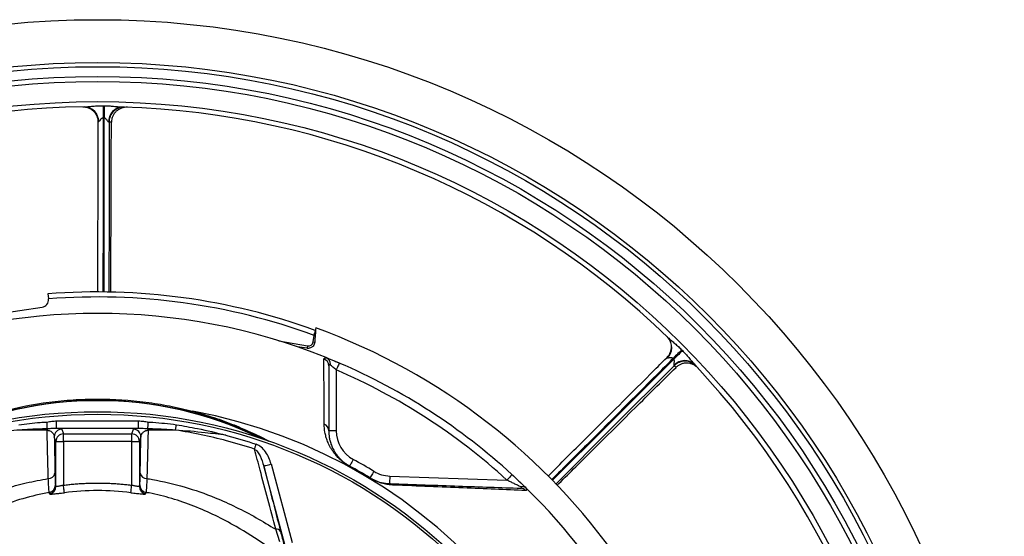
# Model space of a CAD drawing. Header units: millimetres. Extents: x 1997 to 3435, y 2451 to 3889.
# Tile 9 of 9: x 2655 to 3435, y 3479 to 3889. Entities that reach past the tile are written whole.
import ezdxf

# ---------------------------------------------------------------- set-up
doc = ezdxf.new("R2010")
doc.units = ezdxf.units.MM
doc.header["$LTSCALE"] = 2

msp = doc.modelspace()

# ---------------------------------------------------------------- linework, layer by layer
at = {"color": 7, "linetype": 'Continuous', "lineweight": 25}
for p, q in [((2704.64, 3819.6), (2704.74, 3819.6)), ((2676.91, 3671.15), (2677.47, 3667.41)), ((2615.06, 3652.01), (2672.42, 3660.59)), ((2888.26, 3638.2), (2888.57, 3639.97)), ((2889.43, 3644.21), (2888.57, 3639.97)), ((2860.2, 3633.96), (2882.91, 3629.96)), ((2887.36, 3633.07), (2888.26, 3638.2)), ((2887.36, 3633.07), (2888.62, 3632.84)), ((3167.65, 3637.6), (3167.72, 3637.54)), ((2882.91, 3629.96), (2882.56, 3627.98)), ((2898.26, 3620.42), (2908.11, 3616.32)), ((2905.75, 3610.81), (2905.75, 3562.59)), ((2683.91, 3564.44), (2683.91, 3570.43)), ((2683.91, 3570.43), (2749.01, 3570.43)), ((2749.01, 3564.44), (2749.01, 3570.43)), ((2749.01, 3564.44), (2683.91, 3564.44)), ((2688.12, 3563.72), (2689.36, 3560)), ((2743.57, 3560), (2744.8, 3563.72)), ((2905.75, 3562.59), (2899.75, 3562.59)), ((2683.36, 3554.01), (2682.12, 3557.73)), ((2683.36, 3518.37), (2683.36, 3554.01)), ((2683.36, 3554.01), (2689.36, 3554.01)), ((2689.36, 3554.01), (2689.36, 3560)), ((2689.36, 3560), (2743.57, 3560)), ((2689.36, 3554.01), (2689.36, 3519.37)), ((2743.57, 3554.01), (2689.36, 3554.01)), ((2743.57, 3554.01), (2743.57, 3560)), ((2743.57, 3519.37), (2743.57, 3554.01)), ((2743.57, 3554.01), (2749.56, 3554.01)), ((2750.8, 3557.73), (2749.56, 3554.01)), ((2749.56, 3554.01), (2749.56, 3518.37)), ((2864.95, 3472.3), (2848.25, 3534.64)), ((2854.04, 3536.19), (2870.75, 3473.85)), ((2948.16, 3526.6), (3041, 3523.36)), ((2683.02, 3519.57), (2683.36, 3518.37)), ((2861.07, 3474.45), (2857.73, 3484.37))]:
    msp.add_line(p, q, dxfattribs=at)
at = {"color": 7, "linetype": 'Continuous', "lineweight": 25, "flags": 128}
for points in [[(2720.86, 3820.4), (2720.85, 3819.52), (2720.85, 3818.51), (2720.84, 3817.39), (2720.83, 3816.18), (2720.82, 3814.88), (2720.81, 3813.52), (2720.8, 3812.12), (2720.79, 3810.7)], [(2721.68, 3820.39), (2721.68, 3819.51), (2721.67, 3818.51), (2721.66, 3817.39), (2721.65, 3816.17), (2721.64, 3814.87), (2721.63, 3813.52), (2721.61, 3812.12), (2721.6, 3810.69)], [(3179.68, 3626.7), (3179.06, 3626.09), (3178.34, 3625.38), (3177.54, 3624.59), (3176.68, 3623.74), (3175.75, 3622.83), (3174.79, 3621.88), (3173.79, 3620.89), (3172.78, 3619.89)], [(3180.26, 3626.12), (3179.63, 3625.5), (3178.91, 3624.8), (3178.12, 3624.01), (3177.25, 3623.16), (3176.33, 3622.25), (3175.36, 3621.3), (3174.36, 3620.31), (3173.35, 3619.32)], [(2908.11, 3616.32), (2908.07, 3616.21), (2907.93, 3615.9), (2907.71, 3615.39), (2907.42, 3614.71), (2907.06, 3613.87), (2906.65, 3612.92), (2906.21, 3611.88), (2905.75, 3610.81)], [(2676.59, 3564.09), (2676.57, 3564.51), (2676.54, 3565.02), (2676.51, 3565.62), (2676.48, 3566.3), (2676.44, 3567.04), (2676.4, 3567.83), (2676.36, 3568.66), (2676.32, 3569.5)], [(2756.33, 3564.09), (2756.35, 3564.51), (2756.38, 3565.02), (2756.41, 3565.62), (2756.44, 3566.3), (2756.48, 3567.04), (2756.52, 3567.83), (2756.56, 3568.66), (2756.61, 3569.5)], [(2778.25, 3563.11), (2778.31, 3563.55), (2778.39, 3564.02), (2778.47, 3564.53), (2778.56, 3565.06), (2778.64, 3565.62), (2778.74, 3566.2), (2778.83, 3566.79), (2778.93, 3567.38)], [(2840.92, 3548.04), (2841.05, 3548.45), (2841.2, 3548.88), (2841.35, 3549.34), (2841.51, 3549.82), (2841.68, 3550.32), (2841.85, 3550.84), (2842.02, 3551.36), (2842.2, 3551.89)], [(2919.25, 3539.79), (2918.69, 3538.76), (2918.15, 3537.77), (2917.65, 3536.86), (2917.21, 3536.07), (2916.85, 3535.41), (2916.59, 3534.92), (2916.42, 3534.63), (2916.37, 3534.52)], [(2848.25, 3534.64), (2848.38, 3534.67), (2848.72, 3534.76), (2849.26, 3534.91), (2849.98, 3535.1), (2850.86, 3535.33), (2851.85, 3535.6), (2852.93, 3535.89), (2854.04, 3536.19)], [(2916.37, 3534.52), (2916.37, 3534.52), (2916.36, 3534.52), (2916.36, 3534.51), (2916.35, 3534.49), (2916.34, 3534.47), (2916.33, 3534.45), (2916.31, 3534.42), (2916.29, 3534.39)], [(2935.57, 3530.37), (2934.96, 3529.37), (2934.37, 3528.4), (2933.84, 3527.52), (2933.36, 3526.74), (2932.98, 3526.1), (2932.69, 3525.63), (2932.51, 3525.34), (2932.45, 3525.24)], [(2932.45, 3525.24), (2932.45, 3525.24), (2932.45, 3525.23), (2932.44, 3525.22), (2932.43, 3525.21), (2932.42, 3525.19), (2932.41, 3525.16), (2932.39, 3525.14), (2932.37, 3525.11)], [(2948.16, 3526.6), (2948.12, 3525.43), (2948.08, 3524.31), (2948.04, 3523.27), (2948.01, 3522.36), (2947.98, 3521.62), (2947.97, 3521.06), (2947.95, 3520.72), (2947.95, 3520.61)], [(3045.06, 3527.78), (3044.98, 3527.7), (3044.75, 3527.45), (3044.38, 3527.04), (3043.87, 3526.49), (3043.26, 3525.82), (3042.56, 3525.05), (3041.79, 3524.22), (3041, 3523.36)], [(3045.06, 3527.78), (3048.15, 3524.92), (3056.59, 3516.85)], [(2690.12, 3513.44), (2690.09, 3513.62), (2690.04, 3514.01), (2689.97, 3514.59), (2689.88, 3515.33), (2689.76, 3516.21), (2689.64, 3517.2), (2689.5, 3518.26), (2689.36, 3519.37)], [(2742.81, 3513.44), (2742.83, 3513.62), (2742.88, 3514.01), (2742.95, 3514.59), (2743.05, 3515.33), (2743.16, 3516.21), (2743.29, 3517.2), (2743.42, 3518.26), (2743.57, 3519.37)]]:
    msp.add_lwpolyline(points, dxfattribs=at)
at = {"color": 8, "linetype": 'Continuous', "lineweight": 25, "flags": 128}
for points in [[(2721.57, 3672.46), (2721.58, 3737.39), (2721.6, 3810.69)], [(2725.52, 3807.41), (2725.51, 3737.44), (2725.5, 3672.33)], [(3077.02, 3523.05), (3121.5, 3567.5), (3173.35, 3619.32)], [(3173.8, 3614.22), (3124.31, 3564.75), (3079.71, 3520.17)]]:
    msp.add_lwpolyline(points, dxfattribs=at)
at = {"color": 7, "linetype": 'Continuous', "lineweight": 25}
for radius in [719, 685, 681.7, 674, 670, 654, 408, 406]:
    msp.add_circle((2716.46, 3169.7), radius, dxfattribs=at)
for centre, radius, start, end in [((2716.46, 3169.7), 650, 90.90513, 133.24417), ((2705.74, 3808.17), 11.46, 357.67908, 87.72952), ((2736.67, 3807.92), 11.48, 91.47467, 182.16825), ((2737.42, 3807.47), 11.89, 88.70563, 180.27775), ((2716.46, 3169.7), 650, 45.90513, 88.24417), ((2716.46, 3169.7), 503, 69.9328, 94.50999), ((2671.53, 3666.52), 6, 278.5, 6.31591), ((2716.46, 3169.7), 499, 69.86179, 94.47846), ((2716.46, 3169.7), 486, 68.11833, 111.88167), ((2716.46, 3169.7), 505.04, 290.02752, 69.97248), ((2883.58, 3633.73), 3.84, 260, 350), ((3160.34, 3628.75), 11.46, 312.67893, 42.72993), ((2893.92, 3614.06), 5.83, 0.47411, 69.97224), ((2716.46, 3169.7), 486, 47.45818, 66.77509), ((3182.04, 3606.7), 11.48, 46.47466, 137.16822), ((3182.25, 3605.85), 11.89, 43.70577, 135.27775), ((2716.46, 3169.7), 650, 0.90513, 43.24417), ((2716.46, 3169.7), 480, 47.45818, 66.77509), ((2716.46, 3291.7), 295, 63.74658, 116.25342), ((2789.72, 3581.52), 3.94, 258.31048, 299.95726), ((2716.46, 3169.7), 415.28, 280.43639, 79.56361), ((2685.99, 3561.88), 9.65, 166.79051, 173.18694), ((2688.12, 3557.72), 6, 90.02637, 179.90389), ((2744.8, 3557.72), 6, 0.09626, 89.9735), ((2746.94, 3561.88), 9.65, 6.81292, 13.21243), ((2893.93, 3562.54), 5.81, 0.45025, 67.56575), ((2931.75, 3562.59), 26, 180, 241.27903), ((2689.36, 3554), 6, 90.02609, 179.90386), ((2743.56, 3554), 6, 0.09614, 89.97391), ((2716.46, 3169.7), 422, 58.72097, 61.27903), ((2716.46, 3169.7), 415.85, 58.72097, 61.27903), ((2716.46, 3169.7), 416, 58.72097, 61.27903), ((2949.07, 3552.59), 26, 238.72097, 268), ((2677.51, 3529.87), 5.23, 268.32175, 349.7583), ((2755.42, 3529.87), 5.23, 190.23976, 271.67294), ((2677.02, 3519.58), 6, 280.46243, 359.90194), ((2677.36, 3518.39), 6, 280.44691, 359.87148), ((2755.56, 3518.39), 6, 180.12852, 259.55309), ((2755.9, 3519.58), 6, 180.0982, 259.53715), ((2947.75, 3515.43), 5.18, 51.1748, 87.77068), ((3051.79, 3511.45), 5.52, 41.95806, 87.72013), ((2716.46, 3169.7), 486, 13.41261, 45.5852), ((2858.43, 3480.75), 3.69, 32.57956, 100.94849)]:
    msp.add_arc(centre, radius, start, end, dxfattribs=at)
at = {"color": 8, "linetype": 'Continuous', "lineweight": 25}
msp.add_arc((2716.46, 3291.7), 294.73, 64.14862, 115.85138, dxfattribs=at)
at = {"color": 7, "linetype": 'Continuous', "lineweight": 25}
for points, knots in [([(2704.74, 3819.6), (2704.78, 3819.6), (2705.2, 3819.6), (2706.21, 3819.54), (2708.07, 3819.22), (2710.2, 3818.41), (2712.24, 3817.1), (2713.9, 3815.52), (2715.24, 3813.7), (2715.8, 3812.3), (2716.05, 3811.64)], [0, 0, 0, 0, 0.008171, 0.085666, 0.204408, 0.393052, 0.544219, 0.69345, 0.857397, 1, 1, 1, 1]), ([(2706.19, 3819.62), (2706.69, 3819.64), (2708.42, 3819.71), (2711.72, 3820.03), (2716.12, 3820.34), (2719.22, 3820.38), (2720.86, 3820.4)], [0, 0, 0, 0, 0.107437, 0.378662, 0.671664, 1, 1, 1, 1]), ([(2720.86, 3820.4), (2720.97, 3820.4), (2721.25, 3820.4), (2721.52, 3820.39), (2721.68, 3820.39)], [0, 0, 0, 0, 0.416083, 1, 1, 1, 1]), ([(2721.68, 3820.39), (2722.93, 3820.38), (2724.19, 3820.34), (2726.68, 3820.21), (2727.92, 3820.12), (2730.4, 3819.91), (2731.62, 3819.79), (2733.44, 3819.62), (2734.05, 3819.56), (2735.23, 3819.46), (2735.82, 3819.42), (2736.38, 3819.4)], [0, 0, 0, 0, 0.25, 0.25, 0.5, 0.5, 0.75, 0.75, 0.875, 0.875, 1, 1, 1, 1]), ([(2740.1, 3819.27), (2739.29, 3819.3), (2738.48, 3819.25), (2737.29, 3819.06), (2736.9, 3818.98), (2736.12, 3818.78), (2735.73, 3818.65), (2734.59, 3818.23), (2733.87, 3817.88), (2732.49, 3817.04), (2731.84, 3816.55), (2730.66, 3815.45), (2730.13, 3814.85), (2729.43, 3813.86), (2729.21, 3813.51), (2728.8, 3812.81), (2728.44, 3812.1), (2728.15, 3811.35), (2727.9, 3810.58), (2727.8, 3810.19), (2727.54, 3809), (2727.45, 3808.19), (2727.44, 3807.38)], [0, 0, 0, 0, 0.125, 0.125, 0.1875, 0.1875, 0.25, 0.25, 0.375, 0.375, 0.5, 0.5, 0.625, 0.625, 0.6875, 0.6875, 0.75, 0.8125, 0.8125, 0.875, 0.875, 1, 1, 1, 1]), ([(2716.05, 3811.64), (2716.11, 3811.51), (2716.53, 3810.59), (2716.8, 3809.2), (2716.73, 3807.97), (2716.72, 3807.61)], [0, 0, 0, 0, 0.10584, 0.735539, 1, 1, 1, 1]), ([(2720.79, 3810.7), (2720.62, 3810.68), (2720.22, 3810.65), (2719.39, 3810.14), (2718.51, 3809.12), (2717.78, 3808.12), (2717.34, 3807.75), (2717.23, 3807.72), (2717.19, 3807.71)], [0, 0, 0, 0, 0.093009, 0.21396, 0.524668, 0.862309, 0.959439, 1, 1, 1, 1]), ([(2721.6, 3810.69), (2721.45, 3810.7), (2721.18, 3810.7), (2720.91, 3810.7), (2720.79, 3810.7)], [0, 0, 0, 0, 0.583917, 1, 1, 1, 1]), ([(2725.2, 3807.49), (2725.12, 3807.53), (2724.92, 3807.62), (2724.3, 3808.37), (2723.6, 3809.39), (2722.71, 3810.25), (2722.15, 3810.62), (2721.76, 3810.67), (2721.6, 3810.69)], [0, 0, 0, 0, 0.090503, 0.232858, 0.647013, 0.793548, 0.91535, 1, 1, 1, 1]), ([(2716.74, 3672.62), (2716.74, 3680.35), (2716.75, 3701.96), (2716.79, 3741.76), (2716.83, 3779.02), (2716.81, 3802.4), (2716.81, 3807.59)], [0, 0, 0, 0, 0.171872, 0.480345, 0.884622, 1, 1, 1, 1]), ([(2717.19, 3807.71), (2717.08, 3807.69), (2716.8, 3807.64), (2716.81, 3807.61), (2716.81, 3807.59)], [0, 0, 0, 0, 0.420654, 1, 1, 1, 1]), ([(2726.91, 3672.28), (2726.97, 3685.4), (2727.11, 3716.27), (2727.17, 3761.3), (2727.36, 3793.21), (2727.44, 3807.38)], [0, 0, 0, 0, 0.291256, 0.685516, 1, 1, 1, 1]), ([(2888.62, 3632.84), (2888.58, 3632.26), (2888.45, 3631.71), (2888.02, 3630.67), (2887.73, 3630.18), (2887.14, 3629.51), (2886.91, 3629.29), (2886.41, 3628.88), (2886.12, 3628.69), (2885.46, 3628.34), (2885.08, 3628.18), (2884.37, 3628.01), (2884.1, 3627.96), (2883.63, 3627.92), (2883.46, 3627.92), (2883.06, 3627.92), (2882.85, 3627.94), (2882.56, 3627.98)], [0, 0, 0, 0, 0.25, 0.25, 0.5, 0.5, 0.625, 0.625, 0.75, 0.75, 0.875, 0.875, 0.9375, 0.9375, 0.96875, 0.96875, 1, 1, 1, 1]), ([(3167.72, 3637.54), (3167.75, 3637.51), (3168.04, 3637.21), (3168.72, 3636.46), (3169.81, 3634.91), (3170.74, 3632.83), (3171.25, 3630.47), (3171.31, 3628.18), (3170.98, 3625.94), (3170.37, 3624.56), (3170.09, 3623.91)], [0, 0, 0, 0, 0.0081714, 0.0856664, 0.2044094, 0.3930516, 0.54422, 0.6934519, 0.8573963, 1, 1, 1, 1]), ([(3168.76, 3636.53), (3169.16, 3636.14), (3169.6, 3635.75), (3170.5, 3634.97), (3170.96, 3634.58), (3172.35, 3633.4), (3173.29, 3632.6), (3175.16, 3630.98), (3176.09, 3630.15), (3177.91, 3628.46), (3178.8, 3627.59), (3179.68, 3626.7)], [0, 0, 0, 0, 0.125, 0.125, 0.25, 0.25, 0.5, 0.5, 0.75, 0.75, 1, 1, 1, 1]), ([(3170.09, 3623.91), (3170.04, 3623.78), (3169.68, 3622.83), (3168.89, 3621.66), (3167.98, 3620.84), (3167.71, 3620.59)], [0, 0, 0, 0, 0.105831, 0.735543, 1, 1, 1, 1]), ([(3179.68, 3626.7), (3179.76, 3626.62), (3179.84, 3626.54), (3179.92, 3626.46), (3180.03, 3626.35), (3180.15, 3626.23), (3180.26, 3626.12)], [0, 0, 0, 0, 0.000171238, 0.000171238, 0.000171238, 0.0004115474, 0.0004115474, 0.0004115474, 0.0004115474]), ([(3180.26, 3626.12), (3181.14, 3625.23), (3181.99, 3624.31), (3183.67, 3622.46), (3184.48, 3621.52), (3186.08, 3619.62), (3186.87, 3618.67), (3188.03, 3617.25), (3188.42, 3616.79), (3189.18, 3615.88), (3189.56, 3615.43), (3189.95, 3615.03)], [0, 0, 0, 0, 0.25, 0.25, 0.5, 0.5, 0.75, 0.75, 0.875, 0.875, 1, 1, 1, 1]), ([(2895.91, 3619.53), (2895.91, 3619.85), (2896.11, 3620.08), (2896.92, 3620.37), (2897.51, 3620.41), (2898.29, 3620.36)], [0, 0, 0, 0, 0.5, 0.5, 1, 1, 1, 1]), ([(2897.59, 3620.69), (2897.87, 3620.58), (2898.18, 3620.45), (2898.85, 3620.18), (2899.22, 3620.03), (2899.99, 3619.72), (2900.39, 3619.56), (2901.24, 3619.21), (2901.69, 3619.02), (2903.07, 3618.45), (2904.04, 3618.05), (2905.54, 3617.42), (2906.05, 3617.2), (2907.08, 3616.76), (2907.59, 3616.54), (2908.11, 3616.32)], [0, 0, 0, 0, 0.125, 0.125, 0.25, 0.25, 0.375, 0.375, 0.5, 0.5, 0.75, 0.75, 0.875, 0.875, 1, 1, 1, 1]), ([(2898.29, 3620.36), (2898.7, 3620.11), (2899.07, 3619.8), (2899.56, 3619.24), (2899.71, 3619.04), (2899.98, 3618.61), (2900.1, 3618.39), (2900.43, 3617.68), (2900.59, 3617.15), (2900.72, 3616.35), (2900.76, 3616.08), (2900.78, 3615.52), (2900.78, 3615.23), (2900.76, 3614.95)], [0, 0, 0, 0, 0.25, 0.25, 0.375, 0.375, 0.5, 0.5, 0.75, 0.75, 0.875, 0.875, 1, 1, 1, 1]), ([(3073.72, 3526.57), (3078.71, 3531.56), (3093.51, 3546.35), (3121.2, 3573.98), (3147.57, 3600.3), (3164.09, 3616.84), (3167.76, 3620.51)], [0, 0, 0, 0, 0.159108, 0.472336, 0.882844, 1, 1, 1, 1]), ([(3168.11, 3620.32), (3167.99, 3620.42), (3167.89, 3620.48), (3167.77, 3620.54), (3167.75, 3620.54), (3167.76, 3620.51)], [0, 0, 0, 0, 0.5, 0.5, 1, 1, 1, 1]), ([(3172.78, 3619.89), (3172.62, 3620.07), (3172.41, 3620.19), (3171.99, 3620.35), (3171.76, 3620.39), (3171.09, 3620.46), (3170.66, 3620.43), (3169.81, 3620.35), (3169.4, 3620.29), (3168.84, 3620.24), (3168.66, 3620.23), (3168.34, 3620.24), (3168.2, 3620.26), (3168.11, 3620.32)], [0, 0, 0, 0, 0.125, 0.125, 0.25, 0.25, 0.5, 0.5, 0.75, 0.75, 0.875, 0.875, 1, 1, 1, 1]), ([(3173.35, 3619.32), (3173.23, 3619.43), (3173.12, 3619.54), (3173.01, 3619.65), (3172.93, 3619.73), (3172.86, 3619.81), (3172.78, 3619.89)], [0, 0, 0, 0, 0.0002366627, 0.0002366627, 0.0002366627, 0.0004053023, 0.0004053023, 0.0004053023, 0.0004053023]), ([(3173.63, 3614.51), (3173.57, 3614.6), (3173.55, 3614.74), (3173.55, 3615.07), (3173.57, 3615.26), (3173.63, 3615.85), (3173.7, 3616.26), (3173.8, 3617.12), (3173.84, 3617.57), (3173.8, 3618.26), (3173.76, 3618.49), (3173.62, 3618.93), (3173.51, 3619.14), (3173.35, 3619.32)], [0, 0, 0, 0, 0.125, 0.125, 0.25, 0.25, 0.5, 0.5, 0.75, 0.75, 0.875, 0.875, 1, 1, 1, 1]), ([(3192.49, 3612.3), (3191.94, 3612.9), (3191.33, 3613.43), (3190.36, 3614.14), (3190.02, 3614.36), (3189.32, 3614.77), (3188.96, 3614.96), (3187.86, 3615.47), (3187.1, 3615.73), (3185.54, 3616.1), (3184.72, 3616.22), (3183.11, 3616.27), (3182.31, 3616.22), (3181.11, 3616.02), (3180.72, 3615.94), (3179.94, 3615.72), (3179.17, 3615.47), (3178.44, 3615.15), (3177.72, 3614.78), (3177.37, 3614.58), (3176.34, 3613.92), (3175.71, 3613.41), (3175.13, 3612.84)], [0, 0, 0, 0, 0.125, 0.125, 0.1875, 0.1875, 0.25, 0.25, 0.375, 0.375, 0.5, 0.5, 0.625, 0.625, 0.6875, 0.6875, 0.75, 0.8125, 0.8125, 0.875, 0.875, 1, 1, 1, 1]), ([(2900.76, 3614.95), (2900.59, 3614.96), (2900.44, 3614.95), (2900.18, 3614.88), (2900.07, 3614.83), (2899.82, 3614.6), (2899.75, 3614.38), (2899.75, 3614.1)], [0, 0, 0, 0, 0.25, 0.25, 0.5, 0.5, 1, 1, 1, 1]), ([(2905.75, 3610.81), (2904.83, 3611.59), (2903.91, 3612.37), (2902.62, 3613.44), (2902.2, 3613.78), (2901.43, 3614.41), (2901.07, 3614.7), (2900.76, 3614.95)], [0, 0, 0, 0, 0.5, 0.5, 0.75, 0.75, 1, 1, 1, 1]), ([(3080.68, 3519.14), (3089.51, 3527.89), (3110.96, 3549.13), (3142.35, 3580.45), (3165.06, 3602.89), (3175.13, 3612.84)], [0, 0, 0, 0, 0.280354, 0.680679, 1, 1, 1, 1]), ([(2641.24, 3578.11), (2653.24, 3581.23), (2665.51, 3583.63), (2684.31, 3586.06), (2690.65, 3586.68), (2700.27, 3587.31), (2703.49, 3587.47), (2708.35, 3587.62), (2709.98, 3587.66), (2713.22, 3587.72), (2714.84, 3587.73), (2729.39, 3587.73), (2742.13, 3586.89), (2760.95, 3584.47), (2767.18, 3583.46), (2776.46, 3581.66), (2779.55, 3581.02), (2785.66, 3579.63), (2788.68, 3578.89), (2791.69, 3578.11)], [0, 0, 0, 0, 0.25, 0.25, 0.375, 0.375, 0.4375, 0.4375, 0.46875, 0.46875, 0.5, 0.5, 0.75, 0.75, 0.875, 0.875, 0.9375, 0.9375, 1, 1, 1, 1]), ([(2654, 3567.38), (2659.67, 3568.09), (2667.09, 3569.01), (2674.55, 3569.4), (2676.32, 3569.5)], [0, 0, 0, 0, 0.76355, 1, 1, 1, 1]), ([(2676.32, 3569.5), (2677.58, 3569.71), (2680.09, 3570.15), (2682.64, 3570.34), (2683.91, 3570.43)], [0, 0, 0, 0, 0.501177, 1, 1, 1, 1]), ([(2749.01, 3570.43), (2750.28, 3570.34), (2752.83, 3570.15), (2755.34, 3569.71), (2756.61, 3569.5)], [0, 0, 0, 0, 0.497982, 1, 1, 1, 1]), ([(2756.61, 3569.5), (2757.82, 3569.43), (2765.29, 3569.04), (2772.71, 3568.14), (2778.93, 3567.38)], [0, 0, 0, 0, 0.162937, 1, 1, 1, 1]), ([(2654.68, 3563.12), (2648.53, 3562.61), (2635.17, 3561.53), (2621.83, 3559.91), (2614.64, 3559.04)], [0, 0, 0, 0, 0.460906, 1, 1, 1, 1]), ([(2676.59, 3564.09), (2674.85, 3564.05), (2667.54, 3563.88), (2660.24, 3563.44), (2654.68, 3563.12)], [0, 0, 0, 0, 0.237772, 1, 1, 1, 1]), ([(2676.4, 3563.03), (2672.43, 3563.04), (2665.17, 3563.07), (2657.95, 3563.1), (2654.68, 3563.12)], [0, 0, 0, 0, 0.546931, 1, 1, 1, 1]), ([(2677.35, 3524.65), (2677.18, 3531.18), (2676.85, 3544.01), (2676.55, 3556.77), (2676.4, 3563.03)], [0, 0, 0, 0, 0.50918, 1, 1, 1, 1]), ([(2676.4, 3563.03), (2676.74, 3562.99), (2677.32, 3562.92), (2678.33, 3562.62), (2679.68, 3561.99), (2681.18, 3560.64), (2681.96, 3559.13), (2682.08, 3558.07), (2682.12, 3557.73)], [0, 0, 0, 0, 0.062871, 0.105693, 0.228992, 0.457722, 0.829414, 1, 1, 1, 1]), ([(2683.91, 3564.44), (2682.72, 3564.38), (2680.34, 3564.27), (2677.84, 3564.15), (2676.59, 3564.09)], [0, 0, 0, 0, 0.49904, 1, 1, 1, 1]), ([(2688.12, 3563.72), (2688.06, 3563.78), (2687.93, 3563.91), (2687.1, 3564.11), (2685.81, 3564.29), (2684.5, 3564.39), (2683.91, 3564.44)], [0, 0, 0, 0, 0.241363, 0.507947, 0.781172, 1, 1, 1, 1]), ([(2749.01, 3564.44), (2748.11, 3564.36), (2746.4, 3564.21), (2745.12, 3563.97), (2744.91, 3563.8), (2744.8, 3563.72)], [0, 0, 0, 0, 0.3575636, 0.6735949, 1, 1, 1, 1]), ([(2756.33, 3564.09), (2755.51, 3564.11), (2753.84, 3564.15), (2751.46, 3564.38), (2749.83, 3564.42), (2749.01, 3564.44)], [0, 0, 0, 0, 0.325335, 0.659459, 1, 1, 1, 1]), ([(2750.8, 3557.73), (2750.83, 3558.22), (2750.93, 3558.71), (2751.2, 3559.45), (2751.31, 3559.69), (2751.58, 3560.17), (2751.74, 3560.42), (2752.11, 3560.89), (2752.33, 3561.13), (2752.84, 3561.59), (2753.13, 3561.82), (2753.65, 3562.14), (2753.83, 3562.25), (2754.24, 3562.45), (2754.47, 3562.55), (2754.96, 3562.73), (2755.23, 3562.81), (2755.84, 3562.95), (2756.17, 3563), (2756.52, 3563.03)], [0, 0, 0, 0, 0.25, 0.25, 0.375, 0.375, 0.5, 0.5, 0.625, 0.625, 0.75, 0.75, 0.8125, 0.8125, 0.875, 0.875, 0.9375, 0.9375, 1, 1, 1, 1]), ([(2756.52, 3563.03), (2756.37, 3556.77), (2756.07, 3544.01), (2755.74, 3531.18), (2755.57, 3524.65)], [0, 0, 0, 0, 0.490815, 1, 1, 1, 1]), ([(2778.25, 3563.11), (2772.14, 3563.47), (2764.85, 3563.89), (2757.53, 3564.06), (2756.33, 3564.09)], [0, 0, 0, 0, 0.83609, 1, 1, 1, 1]), ([(2840.92, 3548.04), (2833.55, 3550.32), (2819.59, 3554.63), (2798.65, 3559.59), (2785.05, 3561.94), (2778.25, 3563.11)], [0, 0, 0, 0, 0.358679, 0.67891, 1, 1, 1, 1]), ([(2818.28, 3559.04), (2812.8, 3559.71), (2799.47, 3561.35), (2786.11, 3562.46), (2778.25, 3563.11)], [0, 0, 0, 0, 0.410861, 1, 1, 1, 1]), ([(2778.93, 3567.38), (2784.54, 3566.41), (2797.73, 3564.14), (2810.79, 3561.03), (2818.24, 3559.05), (2818.28, 3559.04)], [0, 0, 0, 0, 0.424994, 0.997098, 1, 1, 1, 1]), ([(2916.29, 3534.39), (2915.81, 3534.65), (2915.34, 3534.92), (2914.43, 3535.47), (2913.98, 3535.76), (2912.71, 3536.6), (2911.95, 3537.15), (2910.54, 3538.23), (2909.92, 3538.74), (2908.78, 3539.74), (2908.26, 3540.22), (2907.3, 3541.16), (2906.86, 3541.62), (2906.04, 3542.5), (2905.66, 3542.93), (2904.59, 3544.18), (2903.97, 3544.98), (2902.86, 3546.52), (2902.36, 3547.27), (2901.45, 3548.73), (2901.05, 3549.44), (2899.93, 3551.52), (2899.33, 3552.84), (2898.32, 3555.39), (2897.91, 3556.63), (2897.24, 3559.03), (2896.97, 3560.19), (2896.35, 3563.62), (2896.16, 3565.8), (2896.15, 3567.92)], [0, 0, 0, 0, 0.015625, 0.015625, 0.03125, 0.03125, 0.0625, 0.0625, 0.09375, 0.09375, 0.125, 0.125, 0.15625, 0.15625, 0.1875, 0.1875, 0.25, 0.25, 0.3125, 0.3125, 0.375, 0.375, 0.5, 0.5, 0.625, 0.625, 0.75, 0.75, 1, 1, 1, 1]), ([(2899.75, 3562.59), (2899.75, 3560.85), (2899.88, 3559.06), (2900.37, 3556.24), (2900.57, 3555.28), (2901.1, 3553.31), (2901.43, 3552.29), (2902.22, 3550.2), (2902.69, 3549.11), (2903.57, 3547.41), (2903.89, 3546.82), (2904.6, 3545.62), (2905, 3545.01), (2905.88, 3543.73), (2906.37, 3543.07), (2907.5, 3541.68), (2908.14, 3540.96), (2909.3, 3539.78), (2909.72, 3539.37), (2910.65, 3538.52), (2911.16, 3538.07), (2912.05, 3537.37), (2912.36, 3537.12), (2913.04, 3536.62), (2913.39, 3536.37), (2914.16, 3535.85), (2914.58, 3535.58), (2915.44, 3535.05), (2915.9, 3534.78), (2916.37, 3534.52)], [0, 0, 0, 0, 0.25, 0.25, 0.375, 0.375, 0.5, 0.5, 0.625, 0.625, 0.6875, 0.6875, 0.75, 0.75, 0.8125, 0.8125, 0.875, 0.875, 0.90625, 0.90625, 0.9375, 0.9375, 0.953125, 0.953125, 0.96875, 0.96875, 0.984375, 0.984375, 1, 1, 1, 1]), ([(2682.12, 3557.73), (2682.18, 3554.67), (2682.35, 3545.1), (2682.53, 3535.49), (2682.65, 3528.94)], [0, 0, 0, 0, 0.319499, 1, 1, 1, 1]), ([(2818.28, 3559.04), (2818.79, 3558.91), (2826.83, 3556.76), (2834.77, 3554.25), (2842.2, 3551.89)], [0, 0, 0, 0, 0.063467, 1, 1, 1, 1]), ([(2857.73, 3484.37), (2855.61, 3492.4), (2851.37, 3508.46), (2845.79, 3529.57), (2842.38, 3542.5), (2840.92, 3548.04)], [0, 0, 0, 0, 0.364122, 0.727927, 1, 1, 1, 1]), ([(2840.92, 3548.04), (2841.7, 3547.38), (2843.5, 3545.84), (2846.12, 3541.3), (2847.39, 3537.34), (2848.25, 3534.64)], [0, 0, 0, 0, 0.194552, 0.450243, 1, 1, 1, 1]), ([(2854.04, 3536.19), (2853.52, 3537.84), (2852.47, 3541.2), (2849.85, 3545.78), (2846.55, 3549.76), (2843.58, 3551.21), (2842.2, 3551.89)], [0, 0, 0, 0, 0.254961, 0.517386, 0.775934, 1, 1, 1, 1]), ([(2848.25, 3534.64), (2850.36, 3526.33), (2852.52, 3517.86), (2856.95, 3500.56), (2859.21, 3491.74), (2861.53, 3482.73)], [0, 0, 0, 0, 0.5, 0.5, 1, 1, 1, 1]), ([(2678.11, 3513.68), (2678.07, 3513.82), (2678.02, 3514.15), (2677.91, 3515.23), (2677.85, 3515.96), (2677.71, 3517.84), (2677.65, 3518.96), (2677.54, 3520.9), (2677.5, 3521.59), (2677.43, 3523.06), (2677.39, 3523.84), (2677.35, 3524.65)], [0, 0, 0, 0, 0.25, 0.25, 0.5, 0.5, 0.75, 0.75, 0.875, 0.875, 1, 1, 1, 1]), ([(2682.65, 3528.94), (2682.67, 3527.66), (2682.73, 3525.04), (2682.82, 3522.22), (2682.92, 3520.22), (2682.99, 3519.79), (2683.02, 3519.57)], [0, 0, 0, 0, 0.246301, 0.500378, 0.746212, 1, 1, 1, 1]), ([(2749.9, 3519.57), (2749.94, 3519.79), (2750.01, 3520.23), (2750.11, 3522.24), (2750.2, 3525.08), (2750.25, 3527.64), (2750.28, 3528.94)], [0, 0, 0, 0, 0.2509625, 0.5104322, 0.7515592, 1, 1, 1, 1]), ([(2755.57, 3524.65), (2755.5, 3523.02), (2755.42, 3521.57), (2755.31, 3519.63), (2755.28, 3519.03), (2755.21, 3517.91), (2755.18, 3517.4), (2755.08, 3515.98), (2755.02, 3515.24), (2754.94, 3514.43), (2754.91, 3514.21), (2754.86, 3513.87), (2754.83, 3513.75), (2754.81, 3513.68)], [0, 0, 0, 0, 0.25, 0.25, 0.375, 0.375, 0.5, 0.5, 0.75, 0.75, 0.875, 0.875, 1, 1, 1, 1]), ([(2755.57, 3524.65), (2757.01, 3524.41), (2767, 3522.75), (2785.33, 3518.41), (2807.42, 3510.73), (2826.29, 3502.16), (2842.28, 3493.75), (2852.58, 3487.5), (2857.73, 3484.37)], [0, 0, 0, 0, 0.039622, 0.274793, 0.50996, 0.673205, 0.836641, 1, 1, 1, 1]), ([(2951, 3519.47), (2949.94, 3519.51), (2948.82, 3519.6), (2946.41, 3519.91), (2945.13, 3520.13), (2942.97, 3520.64), (2942.21, 3520.84), (2940.57, 3521.33), (2939.7, 3521.62), (2938.29, 3522.16), (2937.81, 3522.36), (2936.8, 3522.78), (2936.29, 3523.02), (2935.21, 3523.53), (2934.65, 3523.82), (2933.51, 3524.43), (2932.94, 3524.76), (2932.37, 3525.11)], [0, 0, 0, 0, 0.25, 0.25, 0.5, 0.5, 0.625, 0.625, 0.75, 0.75, 0.8125, 0.8125, 0.875, 0.875, 0.9375, 0.9375, 1, 1, 1, 1]), ([(2932.45, 3525.24), (2932.99, 3524.91), (2933.51, 3524.62), (2934.29, 3524.2), (2934.54, 3524.07), (2935.04, 3523.82), (2935.29, 3523.71), (2935.99, 3523.37), (2936.44, 3523.18), (2937.3, 3522.82), (2937.71, 3522.67), (2938.88, 3522.24), (2939.59, 3522.01), (2940.92, 3521.63), (2941.53, 3521.48), (2943.26, 3521.1), (2944.29, 3520.93), (2946.22, 3520.7), (2947.11, 3520.64), (2947.95, 3520.61)], [0, 0, 0, 0, 0.0625, 0.0625, 0.09375, 0.09375, 0.125, 0.125, 0.1875, 0.1875, 0.25, 0.25, 0.375, 0.375, 0.5, 0.5, 0.75, 0.75, 1, 1, 1, 1]), ([(3052.11, 3517.99), (3051.7, 3518.19), (3051.28, 3518.4), (3050.4, 3518.84), (3049.96, 3519.06), (3048.6, 3519.72), (3047.66, 3520.18), (3045.78, 3521.09), (3044.83, 3521.54), (3042.93, 3522.45), (3041.97, 3522.91), (3041, 3523.36)], [0, 0, 0, 0, 0.125, 0.125, 0.25, 0.25, 0.5, 0.5, 0.75, 0.75, 1, 1, 1, 1]), ([(3045.06, 3527.78), (3046.14, 3526.79), (3047.2, 3525.81), (3049.28, 3523.86), (3050.31, 3522.9), (3051.81, 3521.46), (3052.31, 3520.99), (3053.26, 3520.08), (3053.73, 3519.63), (3054.62, 3518.77), (3055.05, 3518.35), (3055.87, 3517.56), (3056.24, 3517.19), (3056.59, 3516.85)], [0, 0, 0, 0, 0.25, 0.25, 0.5, 0.5, 0.625, 0.625, 0.75, 0.75, 0.875, 0.875, 1, 1, 1, 1]), ([(2689.36, 3519.37), (2688.97, 3519.27), (2688.6, 3519.18), (2687.85, 3518.99), (2687.48, 3518.9), (2686.76, 3518.73), (2686.42, 3518.65), (2685.77, 3518.51), (2685.47, 3518.45), (2684.91, 3518.34), (2684.65, 3518.3), (2684.21, 3518.24), (2684.01, 3518.22), (2683.54, 3518.22), (2683.37, 3518.27), (2683.36, 3518.37)], [0, 0, 0, 0, 0.125, 0.125, 0.25, 0.25, 0.375, 0.375, 0.5, 0.5, 0.625, 0.625, 0.75, 0.75, 1, 1, 1, 1]), ([(2689.36, 3519.37), (2690.05, 3519.46), (2691.44, 3519.63), (2693.52, 3519.86), (2695.6, 3520.08), (2697.68, 3520.27), (2699.76, 3520.45), (2701.85, 3520.6), (2703.93, 3520.73), (2706.02, 3520.85), (2708.11, 3520.94), (2710.19, 3521.01), (2712.28, 3521.06), (2714.37, 3521.09), (2717.06, 3521.1), (2720.34, 3521.07), (2724.22, 3520.97), (2728.1, 3520.79), (2731.97, 3520.55), (2735.84, 3520.23), (2739.71, 3519.84), (2742.28, 3519.53), (2743.57, 3519.37)], [0, 0, 0, 0, 0.038544, 0.07706, 0.115553, 0.154026, 0.192484, 0.230928, 0.269364, 0.307795, 0.346224, 0.384656, 0.423094, 0.461542, 0.500002, 0.571418, 0.642799, 0.714168, 0.785549, 0.856966, 0.928441, 1, 1, 1, 1]), ([(2742.81, 3513.44), (2734.06, 3514.55), (2725.28, 3515.12), (2707.64, 3515.12), (2698.86, 3514.55), (2690.12, 3513.44)], [0, 0, 0, 0, 0.5, 0.5, 1, 1, 1, 1]), ([(2749.56, 3518.37), (2749.56, 3518.32), (2749.51, 3518.28), (2749.35, 3518.23), (2749.23, 3518.22), (2748.91, 3518.22), (2748.72, 3518.24), (2748.28, 3518.3), (2748.02, 3518.34), (2747.46, 3518.45), (2747.16, 3518.51), (2746.51, 3518.65), (2746.16, 3518.73), (2745.45, 3518.9), (2745.09, 3518.99), (2744.33, 3519.18), (2743.95, 3519.27), (2743.57, 3519.37)], [0, 0, 0, 0, 0.125, 0.125, 0.25, 0.25, 0.375, 0.375, 0.5, 0.5, 0.625, 0.625, 0.75, 0.75, 0.875, 0.875, 1, 1, 1, 1]), ([(2754.81, 3513.68), (2754.74, 3513.45), (2754.63, 3513.08), (2754.52, 3512.65), (2754.48, 3512.49)], [0, 0, 0, 0, 0.622513, 1, 1, 1, 1]), ([(2947.95, 3520.61), (2957.74, 3520.26), (2967.12, 3519.94), (2985.32, 3519.3), (2994.13, 3518.99), (3011.32, 3518.39), (3019.69, 3518.1), (3036.09, 3517.53), (3044.12, 3517.25), (3052.01, 3516.97)], [0, 0, 0, 0, 0.25, 0.25, 0.5, 0.5, 0.75, 0.75, 1, 1, 1, 1]), ([(3055.9, 3515.15), (3047.96, 3515.47), (3039.87, 3515.8), (3023.35, 3516.48), (3014.91, 3516.83), (2997.59, 3517.54), (2988.7, 3517.91), (2970.34, 3518.67), (2960.87, 3519.06), (2951, 3519.47)], [0, 0, 0, 0, 0.25, 0.25, 0.5, 0.5, 0.75, 0.75, 1, 1, 1, 1]), ([(3052.01, 3516.97), (3052.19, 3516.97), (3052.35, 3516.98), (3052.57, 3517.05), (3052.64, 3517.12), (3052.66, 3517.3), (3052.61, 3517.42), (3052.42, 3517.69), (3052.28, 3517.83), (3052.11, 3517.99)], [0, 0, 0, 0, 0.25, 0.25, 0.5, 0.5, 0.75, 0.75, 1, 1, 1, 1]), ([(3055.87, 3517.46), (3055.62, 3517.62), (3055.35, 3517.76), (3054.78, 3517.96), (3054.47, 3518.04), (3053.83, 3518.13), (3053.5, 3518.14), (3052.99, 3518.12), (3052.81, 3518.1), (3052.46, 3518.06), (3052.29, 3518.02), (3052.11, 3517.99)], [0, 0, 0, 0, 0.25, 0.25, 0.5, 0.5, 0.75, 0.75, 0.875, 0.875, 1, 1, 1, 1]), ([(3055.87, 3517.46), (3056.08, 3517.09), (3056.25, 3516.76), (3056.48, 3516.17), (3056.55, 3515.92), (3056.55, 3515.52), (3056.5, 3515.37), (3056.28, 3515.18), (3056.11, 3515.14), (3055.9, 3515.15)], [0, 0, 0, 0, 0.25, 0.25, 0.5, 0.5, 0.75, 0.75, 1, 1, 1, 1]), ([(3056.59, 3516.85), (3056.47, 3516.97), (3056.35, 3517.08), (3056.1, 3517.29), (3055.98, 3517.39), (3055.87, 3517.46)], [0, 0, 0, 0, 0.5, 0.5, 1, 1, 1, 1]), ([(2678.45, 3512.49), (2678.46, 3512.43), (2678.55, 3512.4), (2678.86, 3512.34), (2679.09, 3512.33), (2679.53, 3512.33), (2679.69, 3512.34), (2680.06, 3512.35), (2680.25, 3512.36), (2680.89, 3512.4), (2681.37, 3512.44), (2682.44, 3512.54), (2683.04, 3512.6), (2684.3, 3512.73), (2684.97, 3512.81), (2686.02, 3512.93), (2686.38, 3512.97), (2687.11, 3513.06), (2687.48, 3513.11), (2688.59, 3513.24), (2689.35, 3513.34), (2690.12, 3513.44)], [0, 0, 0, 0, 0.125, 0.125, 0.25, 0.25, 0.3125, 0.3125, 0.375, 0.375, 0.5, 0.5, 0.625, 0.625, 0.75, 0.75, 0.8125, 0.8125, 0.875, 0.875, 1, 1, 1, 1]), ([(2742.81, 3513.44), (2743.57, 3513.34), (2744.33, 3513.24), (2745.83, 3513.06), (2746.57, 3512.97), (2747.61, 3512.85), (2747.95, 3512.81), (2748.62, 3512.73), (2748.95, 3512.7), (2749.9, 3512.59), (2750.49, 3512.53), (2751.56, 3512.44), (2752.05, 3512.4), (2752.89, 3512.35), (2753.25, 3512.33), (2753.69, 3512.33), (2753.82, 3512.33), (2754.05, 3512.35), (2754.14, 3512.36), (2754.38, 3512.4), (2754.46, 3512.43), (2754.48, 3512.49)], [0, 0, 0, 0, 0.125, 0.125, 0.25, 0.25, 0.3125, 0.3125, 0.375, 0.375, 0.5, 0.5, 0.625, 0.625, 0.75, 0.75, 0.8125, 0.8125, 0.875, 0.875, 1, 1, 1, 1]), ([(2861.53, 3482.73), (2862.01, 3480.89), (2862.96, 3477.17), (2863.82, 3473.8), (2864.25, 3472.11)], [0, 0, 0, 0, 0.4978061, 1, 1, 1, 1])]:
    msp.add_open_spline(points, degree=3, knots=knots, dxfattribs=at)
at = {"color": 8, "linetype": 'Continuous', "lineweight": 25}
for points, knots in [([(2720.79, 3810.7), (2720.8, 3804.45), (2720.81, 3780.01), (2720.78, 3741.7), (2720.74, 3701.88), (2720.73, 3680.24), (2720.73, 3672.49)], [0, 0, 0, 0, 0.135633, 0.530441, 0.831682, 1, 1, 1, 1]), ([(3172.78, 3619.89), (3168.36, 3615.47), (3151.09, 3598.18), (3123.97, 3571.11), (3096.27, 3543.47), (3081.45, 3528.66), (3076.45, 3523.66)], [0, 0, 0, 0, 0.1376728, 0.5384193, 0.8441911, 1, 1, 1, 1]), ([(2791.69, 3578.11), (2797.4, 3576.47), (2808.91, 3573.17), (2822.26, 3568.18), (2832.39, 3563.95), (2839.68, 3560.66), (2846.38, 3557.42), (2850.33, 3555.36), (2852.22, 3554.38)], [0, 0, 0, 0, 0.245815, 0.494961, 0.622647, 0.75032, 0.880899, 1, 1, 1, 1]), ([(2585.41, 3490.36), (2587.76, 3491.76), (2595.87, 3496.59), (2609.47, 3503.51), (2626.24, 3510.9), (2642.81, 3516.71), (2659.85, 3521.46), (2671.52, 3523.59), (2677.35, 3524.65)], [0, 0, 0, 0, 0.083129, 0.286756, 0.463216, 0.639677, 0.819838, 1, 1, 1, 1]), ([(2678.11, 3513.68), (2671.1, 3512.16), (2657.06, 3509.1), (2636.71, 3501.9), (2616.06, 3492.11), (2599.17, 3482.49), (2589.07, 3475.58), (2585.96, 3473.45)], [0, 0, 0, 0, 0.212316, 0.425192, 0.637522, 0.888477, 1, 1, 1, 1]), ([(2913.96, 2936.32), (2916.24, 2938.23), (2925.08, 2945.65), (2939.02, 2960.2), (2955.62, 2979.77), (2970.56, 3000.86), (2983.78, 3023.29), (2995.18, 3046.95), (3004.58, 3071.47), (3011.9, 3096.68), (3017.04, 3122.46), (3019.98, 3148.65), (3020.68, 3174.98), (3019.11, 3201.11), (3015.1, 3226.84), (3008.92, 3252.03), (3000.86, 3276.68), (2990.82, 3301.66), (2978.75, 3326.84), (2964.44, 3351.99), (2948.39, 3376.08), (2931, 3398.53), (2912.37, 3419.29), (2892.68, 3438.39), (2871.7, 3456.1), (2849.56, 3472.27), (2828.89, 3485.31), (2809.95, 3495.44), (2792.94, 3502.91), (2775.4, 3508.99), (2762.56, 3512.21), (2755.66, 3513.52), (2754.81, 3513.68)], [0, 0, 0, 0, 0.012243, 0.047476, 0.082711, 0.117826, 0.153727, 0.189755, 0.225782, 0.261682, 0.297697, 0.333847, 0.369988, 0.405992, 0.441442, 0.477007, 0.512617, 0.548131, 0.58774, 0.627448, 0.667153, 0.706756, 0.744251, 0.781886, 0.819565, 0.857192, 0.89468, 0.920099, 0.945599, 0.971072, 0.996452, 1, 1, 1, 1])]:
    msp.add_open_spline(points, degree=3, knots=knots, dxfattribs=at)
at = {"color": 7, "linetype": 'Continuous', "lineweight": 25}
for points in [[(2725.52, 3807.41), (2725.46, 3807.43), (2725.35, 3807.46), (2725.2, 3807.49)], [(2727.44, 3807.38), (2726.81, 3807.39), (2726.17, 3807.4), (2725.52, 3807.41)], [(2677.47, 3667.41), (2677.48, 3667.33), (2677.49, 3667.26), (2677.5, 3667.18)], [(2889.43, 3644.21), (2889.16, 3640.42), (2888.89, 3636.64), (2888.62, 3632.84)], [(2882.56, 3627.98), (2880.04, 3628.37), (2877.45, 3628.77), (2874.79, 3629.19)], [(2896.15, 3567.92), (2896.06, 3585.29), (2895.98, 3602.48), (2895.91, 3619.53)], [(2898.29, 3620.36), (2898.09, 3620.47), (2897.84, 3620.59), (2897.59, 3620.69)], [(2899.75, 3614.1), (2899.75, 3597.07), (2899.75, 3579.92), (2899.75, 3562.59)], [(3173.8, 3614.22), (3173.76, 3614.28), (3173.71, 3614.38), (3173.63, 3614.51)], [(3175.13, 3612.84), (3174.69, 3613.3), (3174.25, 3613.76), (3173.8, 3614.22)], [(2778.25, 3563.11), (2771.03, 3563.08), (2763.79, 3563.05), (2756.52, 3563.03)], [(2750.28, 3528.94), (2750.45, 3538.57), (2750.63, 3548.16), (2750.8, 3557.73)], [(2678.45, 3512.49), (2678.34, 3512.92), (2678.22, 3513.32), (2678.11, 3513.68)], [(2749.56, 3518.37), (2749.68, 3518.81), (2749.79, 3519.21), (2749.9, 3519.57)]]:
    msp.add_open_spline(points, degree=3, dxfattribs=at)

doc.saveas('drawing.dxf')
